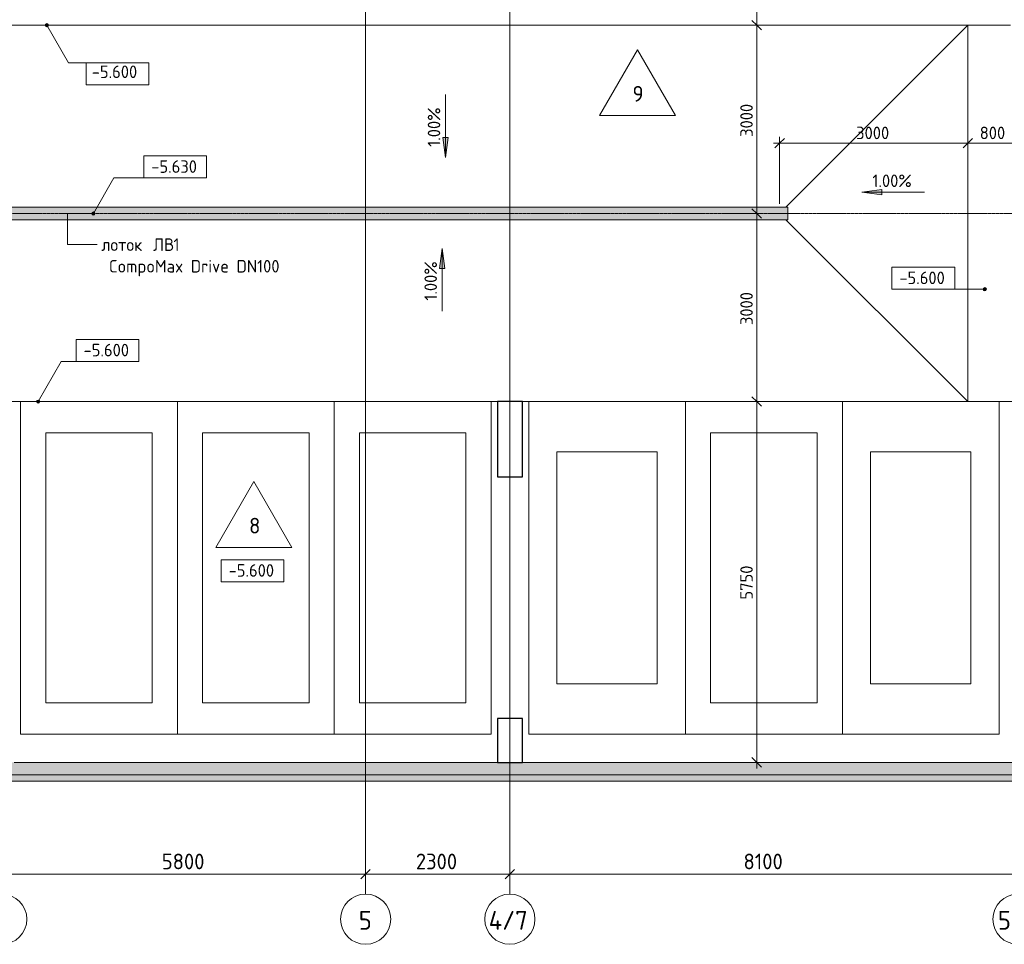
# Model space of a CAD drawing. Header units: millimetres. Extents: x 25420 to 100191, y -10965 to 131188.
# Tile 16 of 53: x 40986 to 56681, y 49550 to 64288. Entities that reach past the tile are written whole.
import ezdxf

# ---------------------------------------------------------------- set-up
doc = ezdxf.new("R2010")
doc.units = ezdxf.units.MM
doc.linetypes.add('4_ Штрихпунктир_ 10 х 2 мм', pattern=[14, 10, -2, 0, -2])
doc.linetypes.add('4_ Штрихпунктир_ 5 х 2 мм', pattern=[9, 5, -2, 0, -2])
for name, color, linetype, lineweight in [('A-ANNO-DIMS', 7, 'Continuous', 5), ('A-ANNO-DIMS-100', 7, 'Continuous', 5), ('A-DETL', 7, 'Continuous', 25), ('A-FLOR', 7, 'Continuous', 13), ('A-FLOR-IDEN', 7, 'Continuous', 5), ('A-WALL', 7, 'Continuous', 13), ('A-WALL-PATT', 7, 'Continuous', 13), ('C-PRKG', 7, 'Continuous', 13), ('G-ANNO-DIMS', 7, 'Continuous', 5), ('G-ANNO-TEXT', 7, 'Continuous', 5), ('M-EQPM', 7, 'Continuous', 13), ('S-COLS', 7, 'Continuous', 25), ('S-GRID', 7, 'Continuous', 5), ('S-GRID-IDEN', 7, 'Continuous', 5)]:
    doc.layers.add(name, color=color, linetype=linetype, lineweight=lineweight)
doc.styles.add('GOST Common_1', font='GOST_Common.ttf', dxfattribs={"height": 300})
doc.styles.add('GOST Common_2', font='GOST_Common.ttf', dxfattribs={"height": 250})
doc.styles.add('GOST Common_3', font='GOST_Common.ttf', dxfattribs={"height": 200})
doc.dimstyles.new('2_5_мм_1', dxfattribs={"dimscale": 304.8, "dimtxt": 251.428749, "dimasz": 0.492126, "dimexe": 0.492126, "dimexo": 0.492126, "dimgap": 0, "dimtad": 1, "dimdec": 5, "dimrnd": 1e-05, "dimdsep": 46, "dimtxsty": 'GOST Common_2', "dimblk1": 'OBLIQUE', "dimblk2": 'OBLIQUE', "dimsah": 1, "dimcen": 0.09, "dimdle": 0.492126, "dimadec": 5, "dimazin": 2, "dimtfac": 1, "dimtdec": 4, "dimtix": 1, "dimtmove": 0, "dimatfit": 3, "dimfxl": 1, "dimtvp": 1, "dimtolj": 1, "dimtzin": 0, "dimarcsym": 2})
doc.dimstyles.new('2_мм', dxfattribs={"dimscale": 304.8, "dimtxt": 201.142999, "dimasz": 0.492126, "dimexe": 0.328084, "dimexo": 0.492126, "dimgap": 0, "dimtad": 1, "dimdec": 0, "dimdsep": 46, "dimtxsty": 'GOST Common_3', "dimblk1": 'OBLIQUE', "dimblk2": 'OBLIQUE', "dimsah": 1, "dimcen": 0.09, "dimdle": 0.328084, "dimadec": 5, "dimazin": 2, "dimtfac": 1, "dimtdec": 4, "dimtix": 1, "dimtmove": 0, "dimatfit": 3, "dimfxl": 1, "dimtvp": 1, "dimtolj": 1, "dimtzin": 0, "dimarcsym": 2})

# ---------------------------------------------------------------- blocks, each defined once
blk = doc.blocks.new('АР_Машиноместо - 5300x2500_С-V5--01_Подвал_МП_часть Б')
at = {"layer": 'C-PRKG'}
for p, q in [((2500, 0), (0, 0)), ((0, 0), (0, -5300)), ((2500, 0), (2500, -5300)), ((400, -500), (400, -4800)), ((400, -500), (2100, -500)), ((2100, -500), (2100, -4800)), ((400, -4800), (2100, -4800)), ((2500, -5300), (0, -5300))]:
    blk.add_line(p, q, dxfattribs=at)
blk = doc.blocks.new('АР_Машиноместо - 5300x2500_С-V3--01_Подвал_МП_часть Б')
at = {"layer": 'C-PRKG'}
for p, q in [((2500, 5300), (0, 5300)), ((0, 0), (0, 5300)), ((2500, 0), (2500, 5300)), ((400, 4800), (2100, 4800)), ((400, 500), (400, 4800)), ((2100, 500), (2100, 4800)), ((400, 500), (2100, 500)), ((2500, 0), (0, 0))]:
    blk.add_line(p, q, dxfattribs=at)
blk = doc.blocks.new('АР_Машиноместо - 4900x2400_М__5300х2500_-3113489--01_Подвал_МП_часть Б')
at = {"layer": 'C-PRKG'}
for p, q in [((2500, 5300), (0, 5300)), ((0, 0), (0, 5300)), ((2500, 0), (2500, 5300)), ((450, 4500), (2050, 4500)), ((450, 800), (450, 4500)), ((2050, 800), (2050, 4500)), ((450, 800), (2050, 800)), ((2500, 0), (0, 0))]:
    blk.add_line(p, q, dxfattribs=at)
blk = doc.blocks.new('АР_Машиноместо - 4900x2400_М__5300х2500_-V4--01_Подвал_МП_часть Б')
at = {"layer": 'C-PRKG'}
for p, q in [((2500, 0), (0, 0)), ((0, 0), (0, -5300)), ((2500, 0), (2500, -5300)), ((450, -800), (450, -4500)), ((450, -800), (2050, -800)), ((2050, -800), (2050, -4500)), ((450, -4500), (2050, -4500)), ((2500, -5300), (0, -5300))]:
    blk.add_line(p, q, dxfattribs=at)
blk = doc.blocks.new('АР_Лоток - 200х100h_ЛВ1-7513342--01_Подвал_МП_часть Б')
at = {"layer": 'M-EQPM', "true_color": 0xdddddd}
blk.add_hatch(color=254, dxfattribs=at).paths.add_polyline_path([(15947, -100), (17685, -100), (17685, 100), (0, 100), (0, -100), (8376, -100)])
blk = doc.blocks.new('Ось сетки - 8_0 мм-31302--01_Подвал_МП_часть Б')
at = {"layer": 'S-GRID-IDEN'}
blk.add_circle((0, 0), 4, dxfattribs=at)
blk = doc.blocks.new('Высотные отметки - Frame_2-749557--01_Подвал_МП_часть Б')
at = {"layer": 'G-ANNO-DIMS'}
for p, q in [((-5, 3.5), (-5, 0)), ((5, 3.5), (-5, 3.5)), ((5, 0), (5, 3.5)), ((-5, 0), (5, 0))]:
    blk.add_line(p, q, dxfattribs=at)
blk = doc.blocks.new('Марка полов - Марка полов-4106608--01_Подвал_МП_часть Б')
at = {"layer": 'A-FLOR-IDEN'}
for p, q in [((0, 7), (-6.06, -3.5)), ((6.06, -3.5), (0, 7)), ((-6.06, -3.5), (6.06, -3.5))]:
    blk.add_line(p, q, dxfattribs=at)
blk = doc.blocks.new('DIMBLOCK174--01_Подвал_МП_часть Б')
at = {"layer": 'A-ANNO-DIMS-100', "transparency": 16777216}
for p, q in [((40700, 50624), (40700, 50818)), ((46500, 50624), (46500, 50818)), ((40700, 50668), (46500, 50668)), ((40700, 50668), (40700, 50624)), ((46500, 50668), (46500, 50624))]:
    blk.add_line(p, q, dxfattribs=at)
at = {"layer": 'A-ANNO-DIMS-100', "lineweight": 25, "transparency": 16777216}
for p, q in [((40700, 50668), (40775, 50743)), ((46500, 50668), (46575, 50743)), ((40700, 50668), (40625, 50593)), ((46500, 50668), (46425, 50593))]:
    blk.add_line(p, q, dxfattribs=at)
at = {"layer": 'A-ANNO-DIMS-100', "color": 0, "transparency": 16777216, "insert": (43251, 50995), "char_height": 250, "width": 838.66, "attachment_point": 1, "line_spacing_factor": 1.022761, "style": 'GOST Common_2'}
blk.add_mtext('5800', dxfattribs=at)
blk = doc.blocks.new('_Oblique')
at = {"color": 0, "linetype": 'ByBlock', "lineweight": -2}
blk.add_line((-0.5, -0.5), (0.5, 0.5), dxfattribs=at)
blk = doc.blocks.new('DIMBLOCK175--01_Подвал_МП_часть Б')
at = {"layer": 'A-ANNO-DIMS-100', "transparency": 16777216}
for p, q in [((46500, 50624), (46500, 50818)), ((48800, 50624), (48800, 50818)), ((46500, 50668), (48800, 50668)), ((46500, 50668), (46500, 50624)), ((48800, 50668), (48800, 50624))]:
    blk.add_line(p, q, dxfattribs=at)
at = {"layer": 'A-ANNO-DIMS-100', "lineweight": 25, "transparency": 16777216}
for p, q in [((46500, 50668), (46575, 50743)), ((48800, 50668), (48875, 50743)), ((46500, 50668), (46425, 50593)), ((48800, 50668), (48725, 50593))]:
    blk.add_line(p, q, dxfattribs=at)
at = {"layer": 'A-ANNO-DIMS-100', "color": 0, "transparency": 16777216, "insert": (47301, 50995), "char_height": 250, "width": 838.66, "attachment_point": 1, "line_spacing_factor": 1.022761, "style": 'GOST Common_2'}
blk.add_mtext('2300', dxfattribs=at)
blk = doc.blocks.new('DIMBLOCK176--01_Подвал_МП_часть Б')
at = {"layer": 'A-ANNO-DIMS-100', "transparency": 16777216}
for p, q in [((48800, 50624), (48800, 50818)), ((56900, 50624), (56900, 50818)), ((48800, 50668), (56900, 50668)), ((48800, 50668), (48800, 50624)), ((56900, 50668), (56900, 50624))]:
    blk.add_line(p, q, dxfattribs=at)
at = {"layer": 'A-ANNO-DIMS-100', "lineweight": 25, "transparency": 16777216}
for p, q in [((48800, 50668), (48875, 50743)), ((56900, 50668), (56975, 50743)), ((48800, 50668), (48725, 50593)), ((56900, 50668), (56825, 50593))]:
    blk.add_line(p, q, dxfattribs=at)
at = {"layer": 'A-ANNO-DIMS-100', "color": 0, "transparency": 16777216, "insert": (52524, 50995), "char_height": 250, "width": 782.41, "attachment_point": 1, "line_spacing_factor": 1.022761, "style": 'GOST Common_2'}
blk.add_mtext('8100', dxfattribs=at)
blk = doc.blocks.new('DIMBLOCK193--01_Подвал_МП_часть Б')
at = {"layer": 'A-ANNO-DIMS-100', "transparency": 16777216}
for p, q in [((53000, 62321), (56100, 62321)), ((53100, 61350), (53100, 62421)), ((53100, 62321), (53100, 61350)), ((56100, 62277), (56100, 62421)), ((56100, 62321), (56100, 62277))]:
    blk.add_line(p, q, dxfattribs=at)
at = {"layer": 'A-ANNO-DIMS-100', "lineweight": 25, "transparency": 16777216}
for p, q in [((53100, 62321), (53025, 62246)), ((53100, 62321), (53175, 62396)), ((56100, 62321), (56025, 62246)), ((56100, 62321), (56175, 62396))]:
    blk.add_line(p, q, dxfattribs=at)
at = {"layer": 'A-ANNO-DIMS-100', "color": 0, "transparency": 16777216, "insert": (54320, 62583), "char_height": 200, "width": 670.93, "attachment_point": 1, "line_spacing_factor": 1.022761, "style": 'GOST Common_3'}
blk.add_mtext('3000', dxfattribs=at)
blk = doc.blocks.new('DIMBLOCK194--01_Подвал_МП_часть Б')
at = {"layer": 'A-ANNO-DIMS-100', "lineweight": 25, "transparency": 16777216}
for p, q in [((56100, 62321), (56025, 62246)), ((56100, 62321), (56175, 62396)), ((56900, 62321), (56825, 62246)), ((56900, 62321), (56975, 62396))]:
    blk.add_line(p, q, dxfattribs=at)
at = {"layer": 'A-ANNO-DIMS-100', "transparency": 16777216}
for p, q in [((56100, 62277), (56100, 62421)), ((56100, 62321), (56900, 62321)), ((56100, 62321), (56100, 62277)), ((56900, 62277), (56900, 62421)), ((56900, 62321), (56900, 62277))]:
    blk.add_line(p, q, dxfattribs=at)
at = {"layer": 'A-ANNO-DIMS-100', "color": 0, "transparency": 16777216, "insert": (56290, 62583), "char_height": 200, "width": 503.2, "attachment_point": 1, "line_spacing_factor": 1.022761, "style": 'GOST Common_3'}
blk.add_mtext('800', dxfattribs=at)
blk = doc.blocks.new('DIMBLOCK197--01_Подвал_МП_часть Б')
at = {"layer": 'A-ANNO-DIMS-100', "lineweight": 25, "transparency": 16777216}
for p, q in [((52734, 58200), (52659, 58275)), ((52734, 58200), (52809, 58125)), ((52734, 52450), (52659, 52525)), ((52734, 52450), (52809, 52375))]:
    blk.add_line(p, q, dxfattribs=at)
at = {"layer": 'A-ANNO-DIMS-100', "transparency": 16777216}
for p, q in [((52778, 58200), (52634, 58200)), ((52734, 52350), (52734, 58200)), ((52734, 58200), (52778, 58200)), ((52778, 52450), (52634, 52450)), ((52734, 52450), (52778, 52450))]:
    blk.add_line(p, q, dxfattribs=at)
at = {"layer": 'A-ANNO-DIMS-100', "color": 0, "transparency": 16777216, "insert": (52472, 55045), "char_height": 200, "width": 670.93, "attachment_point": 1, "rotation": 90, "line_spacing_factor": 1.022761, "style": 'GOST Common_3'}
blk.add_mtext('5750', dxfattribs=at)
blk = doc.blocks.new('DIMBLOCK198--01_Подвал_МП_часть Б')
at = {"layer": 'A-ANNO-DIMS-100', "lineweight": 25, "transparency": 16777216}
for p, q in [((52734, 61200), (52659, 61275)), ((52734, 61200), (52809, 61125)), ((52734, 58200), (52659, 58275)), ((52734, 58200), (52809, 58125))]:
    blk.add_line(p, q, dxfattribs=at)
at = {"layer": 'A-ANNO-DIMS-100', "transparency": 16777216}
for p, q in [((52778, 61200), (52634, 61200)), ((52734, 58200), (52734, 61200)), ((52734, 61200), (52778, 61200)), ((52778, 58200), (52634, 58200)), ((52734, 58200), (52778, 58200))]:
    blk.add_line(p, q, dxfattribs=at)
at = {"layer": 'A-ANNO-DIMS-100', "color": 0, "transparency": 16777216, "insert": (52472, 59420), "char_height": 200, "width": 670.93, "attachment_point": 1, "rotation": 90, "line_spacing_factor": 1.022761, "style": 'GOST Common_3'}
blk.add_mtext('3000', dxfattribs=at)
blk = doc.blocks.new('DIMBLOCK199--01_Подвал_МП_часть Б')
at = {"layer": 'A-ANNO-DIMS-100', "transparency": 16777216}
for p, q in [((52778, 64200), (52634, 64200)), ((52734, 61200), (52734, 64200)), ((52734, 64200), (52778, 64200)), ((52778, 61200), (52634, 61200)), ((52734, 61200), (52778, 61200))]:
    blk.add_line(p, q, dxfattribs=at)
at = {"layer": 'A-ANNO-DIMS-100', "lineweight": 25, "transparency": 16777216}
for p, q in [((52734, 64200), (52659, 64275)), ((52734, 64200), (52809, 64125)), ((52734, 61200), (52659, 61275)), ((52734, 61200), (52809, 61125))]:
    blk.add_line(p, q, dxfattribs=at)
at = {"layer": 'A-ANNO-DIMS-100', "color": 0, "transparency": 16777216, "insert": (52472, 62420), "char_height": 200, "width": 670.93, "attachment_point": 1, "rotation": 90, "line_spacing_factor": 1.022761, "style": 'GOST Common_3'}
blk.add_mtext('3000', dxfattribs=at)
blk = doc.blocks.new('DIMBLOCK200--01_Подвал_МП_часть Б')
at = {"layer": 'A-ANNO-DIMS-100', "transparency": 16777216}
for p, q in [((52778, 65800), (52634, 65800)), ((52734, 64200), (52734, 65900)), ((52734, 65800), (52778, 65800)), ((52778, 64200), (52634, 64200)), ((52734, 64200), (52778, 64200))]:
    blk.add_line(p, q, dxfattribs=at)
at = {"layer": 'A-ANNO-DIMS-100', "lineweight": 25, "transparency": 16777216}
for p, q in [((52734, 65800), (52659, 65875)), ((52734, 65800), (52809, 65725)), ((52734, 64200), (52659, 64275)), ((52734, 64200), (52809, 64125))]:
    blk.add_line(p, q, dxfattribs=at)
at = {"layer": 'A-ANNO-DIMS-100', "color": 0, "transparency": 16777216, "insert": (52472, 64739), "char_height": 200, "width": 625.93, "attachment_point": 1, "rotation": 90, "line_spacing_factor": 1.022761, "style": 'GOST Common_3'}
blk.add_mtext('1600', dxfattribs=at)

msp = doc.modelspace()

# ---------------------------------------------------------------- hatches: boundary and pattern name
at = {"layer": 'A-WALL-PATT', "lineweight": 5}
h = msp.add_hatch(dxfattribs=at)
h.set_pattern_fill('FP_1', color=256, style=0, pattern_type=2)
h.set_pattern_definition([(45, (0, 0), (-114.04925, 114.04925), []), (45, (114.05, 0), (-114.04925, 114.04925), [201.612, -40.322, 3.353, -36.97])])
h.paths.add_polyline_path([(37700, 52150), (73070, 52150), (73070, 52450), (37700, 52450)])
at = {"layer": 'G-ANNO-DIMS'}
h = msp.add_hatch(color=256, dxfattribs=at)
edge = h.paths.add_edge_path()
edge.add_arc((41419.213388, 64200), 25, 0, 360)
for points in [[(47771.593096, 62093.244143), (47813.392764, 62410.744143), (47729.793428, 62410.744143)], [(54410.404971, 61538.47955), (54727.904971, 61496.679882), (54727.904971, 61580.279218)], [(47718.882365, 60640.691283), (47677.082698, 60323.191283), (47760.682033, 60323.191283)]]:
    msp.add_hatch(color=256, dxfattribs=at).paths.add_polyline_path(points)
h = msp.add_hatch(color=256, dxfattribs=at)
edge = h.paths.add_edge_path()
edge.add_arc((42160.350392, 61197.4262), 25, 0, 360)
h = msp.add_hatch(color=256, dxfattribs=at)
edge = h.paths.add_edge_path()
edge.add_arc((56370.015301, 59991.265614), 25, 0, 360)
h = msp.add_hatch(color=256, dxfattribs=at)
edge = h.paths.add_edge_path()
edge.add_arc((41279.921047, 58200), 25, 0, 360)

# ---------------------------------------------------------------- linework, layer by layer
at = {"layer": 'A-DETL', "linetype": '4_ Штрихпунктир_ 5 х 2 мм', "lineweight": 5}
msp.add_line((76600, 61200), (34200, 61200), dxfattribs=at)
at = {"layer": 'A-FLOR'}
for p, q in [((56780, 64200), (31650, 64200)), ((56099.967009, 64200), (53199.967395, 61300.011585)), ((56780, 64200), (56099.967009, 64200)), ((56099.967009, 64200), (56099.967009, 58200)), ((34545.200516, 61300.011585), (53230.200516, 61300.011585)), ((53230.200516, 61300.011585), (53230.200516, 61100.011585)), ((34545.200516, 61100.011585), (53230.200516, 61100.011585)), ((53199.966623, 61100.011585), (56099.967009, 58200)), ((48600, 58200), (40900, 58200)), ((56700, 58200), (49000, 58200)), ((56099.967009, 58200), (56700, 58200))]:
    msp.add_line(p, q, dxfattribs=at)
at = {"layer": 'A-WALL'}
for p, q in [((73070, 52450), (40900, 52450)), ((37700, 52150), (73370, 52150))]:
    msp.add_line(p, q, dxfattribs=at)
at = {"layer": 'G-ANNO-DIMS'}
for p, q in [((41419.213388, 64200), (41765.621617, 63600.003347)), ((41765.621617, 63600.003347), (42545.377152, 63600.003347)), ((47771.593096, 63093.244143), (47771.593096, 62093.244143)), ((47813.392764, 62410.744143), (47729.793428, 62410.744143)), ((47729.793428, 62410.744143), (47771.593096, 62093.244143)), ((47771.593096, 62093.244143), (47813.392764, 62410.744143)), ((42160.350392, 61197.4262), (42488.000751, 61764.93327)), ((42488.000751, 61764.93327), (43465.663382, 61764.93327)), ((54727.904971, 61580.279218), (54410.404971, 61538.47955)), ((54410.404971, 61538.47955), (54727.904971, 61496.679882)), ((55410.404971, 61538.47955), (54410.404971, 61538.47955)), ((54727.904971, 61496.679882), (54727.904971, 61580.279218)), ((47718.882365, 60640.691283), (47677.082698, 60323.191283)), ((47760.682033, 60323.191283), (47718.882365, 60640.691283)), ((47718.882365, 59640.691283), (47718.882365, 60640.691283)), ((47677.082698, 60323.191283), (47760.682033, 60323.191283)), ((56370.015301, 59991.265614), (55390.545532, 59991.265614)), ((41279.921047, 58200), (41649.447791, 58840.039095)), ((41649.447791, 58840.039095), (42385.949612, 58840.039095))]:
    msp.add_line(p, q, dxfattribs=at)
for centre in [(41419.213388, 64200), (42160.350392, 61197.4262), (56370.015301, 59991.265614), (41279.921047, 58200)]:
    msp.add_circle(centre, 25, dxfattribs=at)
at = {"layer": 'G-ANNO-TEXT'}
for p, q in [((41748.447641, 61187.615878), (41748.447641, 60701.654405)), ((41748.447641, 60701.654405), (42221.594, 60701.654405))]:
    msp.add_line(p, q, dxfattribs=at)
at = {"layer": 'S-COLS'}
for p, q in [((49000, 58200), (48600, 58200)), ((48600, 58200), (48600, 57000)), ((49000, 57000), (49000, 58200)), ((48600, 57000), (49000, 57000)), ((49000, 53150), (48600, 53150)), ((48600, 53150), (48600, 52450)), ((49000, 52450), (49000, 53150)), ((48600, 52450), (49000, 52450))]:
    msp.add_line(p, q, dxfattribs=at)
at = {"layer": 'S-GRID', "linetype": '4_ Штрихпунктир_ 10 х 2 мм'}
for p, q in [((46500, 50350), (46500, 130388.42805)), ((48800, 50350), (48800, 80104.964717)), ((90016.401776, 58200), (28300, 58200)), ((90016.401776, 52250), (28300, 52250))]:
    msp.add_line(p, q, dxfattribs=at)

# ---------------------------------------------------------------- block references
at = {"layer": 'A-FLOR-IDEN', "xscale": 99.99999999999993, "yscale": 99.99999999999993, "zscale": 99.99999999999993}
for p in [(50832.29009, 63109.446219), (44719.759359, 56225.638556)]:
    msp.add_blockref('Марка полов - Марка полов-4106608--01_Подвал_МП_часть Б', p, dxfattribs=at)
at = {"layer": 'C-PRKG'}
for name, p in [('АР_Машиноместо - 5300x2500_С-V5--01_Подвал_МП_часть Б', (41000, 58200)), ('АР_Машиноместо - 4900x2400_М__5300х2500_-V4--01_Подвал_МП_часть Б', (49100, 58200)), ('АР_Машиноместо - 5300x2500_С-V5--01_Подвал_МП_часть Б', (51600, 58200))]:
    msp.add_blockref(name, p, dxfattribs=at)
at = {"layer": 'C-PRKG', "rotation": 180}
for name, p in [('АР_Машиноместо - 5300x2500_С-V3--01_Подвал_МП_часть Б', (46000, 58200)), ('АР_Машиноместо - 5300x2500_С-V3--01_Подвал_МП_часть Б', (48500, 58200)), ('АР_Машиноместо - 4900x2400_М__5300х2500_-3113489--01_Подвал_МП_часть Б', (56600, 58200))]:
    msp.add_blockref(name, p, dxfattribs=at)
at = {"layer": 'G-ANNO-DIMS', "xscale": 99.99999999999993, "yscale": 99.99999999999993, "zscale": 99.99999999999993, "rotation": 180}
msp.add_blockref('Высотные отметки - Frame_2-749557--01_Подвал_МП_часть Б', (42545.377152, 63600.003347), dxfattribs=at)
at = {"layer": 'G-ANNO-DIMS', "extrusion": (0, 0, -1), "xscale": 99.99999999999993, "yscale": 99.99999999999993, "zscale": 99.99999999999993}
for p in [(-43465.663382, 61764.93327), (-42385.949612, 58840.039095)]:
    msp.add_blockref('Высотные отметки - Frame_2-749557--01_Подвал_МП_часть Б', p, dxfattribs=at)
at = {"layer": 'G-ANNO-DIMS', "xscale": 99.99999999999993, "yscale": 99.99999999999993, "zscale": 99.99999999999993}
for p in [(55390.545532, 59991.265614), (44698.258862, 55327.907759)]:
    msp.add_blockref('Высотные отметки - Frame_2-749557--01_Подвал_МП_часть Б', p, dxfattribs=at)
at = {"layer": 'M-EQPM'}
msp.add_blockref('АР_Лоток - 200х100h_ЛВ1-7513342--01_Подвал_МП_часть Б', (35545.200516, 61200), dxfattribs=at)
at = {"layer": 'S-GRID-IDEN', "xscale": 99.99999999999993, "yscale": 99.99999999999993, "zscale": 99.99999999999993}
for p in [(40700, 49950), (46500, 49950), (48800, 49950), (56900, 49950)]:
    msp.add_blockref('Ось сетки - 8_0 мм-31302--01_Подвал_МП_часть Б', p, dxfattribs=at)

# ---------------------------------------------------------------- texts
at = {"layer": 'A-FLOR-IDEN', "char_height": 250, "width": 216.455625, "attachment_point": 1, "style": 'GOST Common_2'}
for s, insert in [('\\fGOST Common|b0|i0|c204|p34|;9', (50755.413807, 63231.507891)), ('\\fGOST Common|b0|i0|c204|p34|;8', (44642.883076, 56347.700228))]:
    msp.add_mtext(s, dxfattribs=dict(at, insert=insert))
at = {"layer": 'G-ANNO-DIMS', "char_height": 200, "attachment_point": 1, "line_spacing_factor": 1.022761, "style": 'GOST Common_3'}
for s, insert, width in [('-5.600', (42134.363815, 63557.321196), 917.17566319), ('-5.630', (43083.506856, 62046.298931), 917.17566319), ('1.00%', (54579.537873, 61819.845211), 794.08103471), ('-5.600', (55008.389006, 60272.631275), 917.17566319), ('-5.600', (42003.793085, 59121.404756), 917.17566319), ('-5.600', (44316.102335, 55609.273419), 917.17566319)]:
    msp.add_mtext(s, dxfattribs=dict(at, insert=insert, width=width))
at = {"layer": 'G-ANNO-DIMS', "char_height": 200, "width": 794.08103471, "attachment_point": 1, "rotation": 90, "line_spacing_factor": 1.022761, "style": 'GOST Common_3'}
for insert in [(47490.227435, 62262.377045), (47437.516705, 59809.824186)]:
    msp.add_mtext('1.00%', dxfattribs=dict(at, insert=insert))
at = {"layer": 'G-ANNO-TEXT', "char_height": 200, "attachment_point": 1, "style": 'GOST Common_3'}
for s, insert, width in [('лоток', (42286.594, 60801.654405), 913.92375), ('\\fGOST Common|b0|i0|c204|p34|; ', (43040.6565, 60801.654405), 88.185625), ('ЛВ', (43113.416917, 60801.654405), 392.826875), ('\\fGOST Common|b0|i0|c204|p34|;1', (43437.5315, 60801.654405), 120.253125), (' CompoMax Drive DN100', (42286.594, 60457.696072), 3399.155)]:
    msp.add_mtext(s, dxfattribs=dict(at, insert=insert, width=width))
at = {"layer": 'S-GRID-IDEN', "char_height": 300, "attachment_point": 1, "style": 'GOST Common_1'}
for s, insert, width in [('\\fGOST Common|b0|i0|c204|p34|;5', (46390.87793, 50082.087149), 256.54), ('4/7', (48462.37793, 50082.087149), 809.704375), ('5/7', (56578.87793, 50082.087149), 769.62)]:
    msp.add_mtext(s, dxfattribs=dict(at, insert=insert, width=width))

# ---------------------------------------------------------------- dimensions: what is measured, and where the dimension line sits
at = {"layer": 'A-ANNO-DIMS'}
for base, p1, p2, override, picture, middle in [((52733.602691, 65800), (52627.536673, 64200), (52627.536673, 65800), {"dimpost": '<>', "dimfxl": 1600}, 'DIMBLOCK200--01_Подвал_МП_часть Б', (52633.602691, 65000)), ((52733.602691, 64200), (52627.536673, 61200), (52627.536673, 64200), {"dimpost": '<>', "dimfxl": 3000}, 'DIMBLOCK199--01_Подвал_МП_часть Б', (52633.602691, 62700)), ((52733.602691, 61200), (52627.536673, 58200), (52627.536673, 61200), {"dimpost": '<>', "dimfxl": 3000}, 'DIMBLOCK198--01_Подвал_МП_часть Б', (52633.602691, 59700)), ((52733.602691, 58200), (52627.536673, 52450), (52627.536673, 58200), {"dimpost": '<>', "dimfxl": 5750}, 'DIMBLOCK197--01_Подвал_МП_часть Б', (52633.602691, 55325))]:
    dim = msp.add_linear_dim(base=base, p1=p1, p2=p2, angle=90, dimstyle='2_мм', override=override, dxfattribs=at)
    dim.commit()
    dim.dimension.update_dxf_attribs({"geometry": picture, "text_midpoint": middle})
for base, p1, p2, dimstyle, override, picture, middle in [((56099.967009, 62321.236618), (53099.967009, 61200.011585), (56099.967009, 62427.302635), '2_мм', {"dimpost": '<>', "dimfxl": 3241.333572}, 'DIMBLOCK193--01_Подвал_МП_часть Б', (54599.967009, 62421.236618)), ((56900, 62321.236618), (56099.967009, 62427.302635), (56900, 62427.302635), '2_мм', {"dimpost": '<>', "dimfxl": 800.032991}, 'DIMBLOCK194--01_Подвал_МП_часть Б', (56499.983504, 62421.236618)), ((46500.0000000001, 50667.8836340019), (40700.0000000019, 50773.9496511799), (46500.0000000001, 50773.9496511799), '2_5_мм_1', {"dimpost": '<>', "dimfxl": 5800}, 'DIMBLOCK174--01_Подвал_МП_часть Б', (43600.000000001, 50792.8836340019)), ((48800, 50667.883634), (46500, 50773.949651), (48800, 50773.949651), '2_5_мм_1', {"dimpost": '<>', "dimfxl": 2300}, 'DIMBLOCK175--01_Подвал_МП_часть Б', (47650, 50792.883634)), ((56900.0000000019, 50667.8836340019), (48800.0000000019, 50773.9496511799), (56900.0000000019, 50773.9496511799), '2_5_мм_1', {"dimpost": '<>', "dimfxl": 8100}, 'DIMBLOCK176--01_Подвал_МП_часть Б', (52850.0000000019, 50792.8836340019))]:
    dim = msp.add_linear_dim(base=base, p1=p1, p2=p2, dimstyle=dimstyle, override=override, dxfattribs=at)
    dim.commit()
    dim.dimension.update_dxf_attribs({"geometry": picture, "text_midpoint": middle})

doc.saveas('drawing.dxf')
